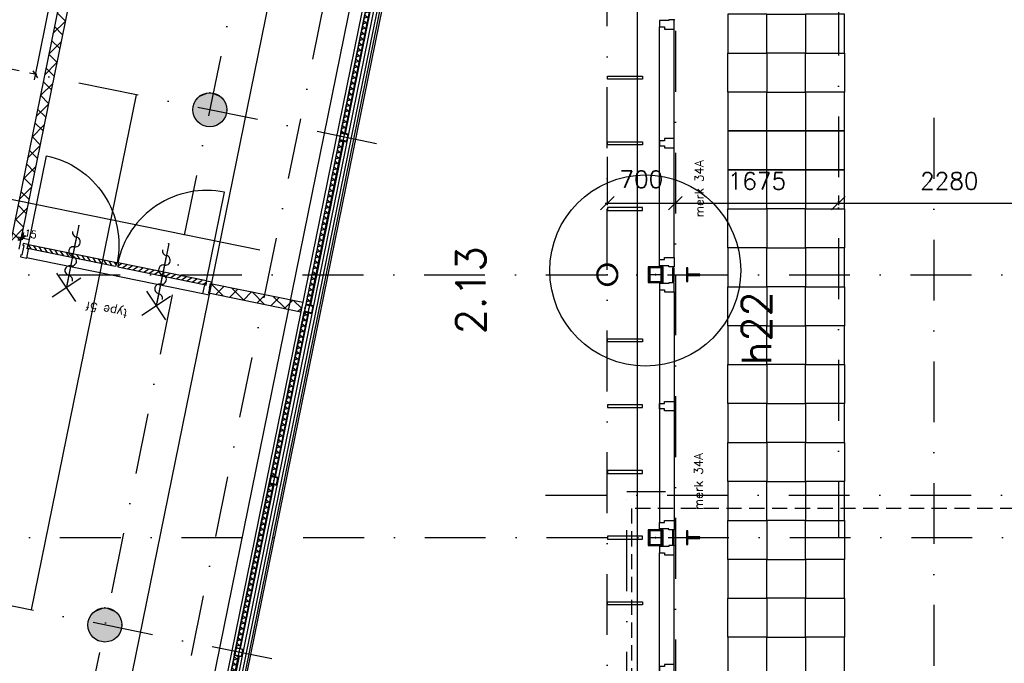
# Model space of a CAD drawing. Extents: x -33346 to 151546, y -8083 to 129543.
# Tile 42 of 68: x 30288 to 40408, y 54756 to 61366. Entities that reach past the tile are written whole.
import ezdxf

# ---------------------------------------------------------------- set-up
doc = ezdxf.new("R2010")
doc.units = 0
doc.header["$LTSCALE"] = 50
doc.header["$MEASUREMENT"] = 0
doc.header["$PDSIZE"] = -1
for name, pattern in [('DASHDOT', [25, 12.5, -6.25, 0, -6.25]), ('HIDDEN2', [0.1875, 0.125, -0.0625]), ('XREF2$0$DASHDOT', [25, 12.5, -6.25, 0, -6.25]), ('XREF2$0$DD1', [2.66667, 1.66667, -0.5, 0, -0.5]), ('XREF2$0$HIDDEN', [9.375, 6.25, -3.125])]:
    doc.linetypes.add(name, pattern=pattern)
doc.layers.get('0').update_dxf_attribs({"linetype": 'CONTINUOUS'})
doc.layers.get('DEFPOINTS').update_dxf_attribs({"linetype": 'CONTINUOUS'})
for name, color, linetype in [('_BRANDCOMPART', 6, 'DASHDOT'), ('_DETAILNUMMERS', 4, 'CONTINUOUS'), ('_DETAILNUMMERSTEKST', 4, 'CONTINUOUS'), ('A--01A1_ACEER', 1, 'CONTINUOUS'), ('A--A21--_F-23-', 9, 'CONTINUOUS'), ('A--A22--_F123-', 9, 'CONTINUOUS'), ('A--A28--_F-2--', 7, 'CONTINUOUS'), ('A--A28--_F12--', 7, 'CONTINUOUS'), ('A--A32--_F-2--', 9, 'CONTINUOUS'), ('A--L13A4C_VLOEREN', 4, 'HIDDEN2'), ('A--L21--', 3, 'CONTINUOUS'), ('A--L21--_F-2--', 7, 'CONTINUOUS'), ('A--L21--LICHTE_BINNEN', 2, 'CONTINUOUS'), ('A--L21A1_BUITENWAND', 1, 'CONTINUOUS'), ('A--L21A2_BUITENWAND', 2, 'CONTINUOUS'), ('A--L21D2_BUITENWANDEN', 2, 'CONTINUOUS'), ('A--L22--_F-2--', 7, 'CONTINUOUS'), ('A--L22A1_BINNENWAND', 1, 'CONTINUOUS'), ('A--L22A2_BINNENWAND', 2, 'CONTINUOUS'), ('A--L22AC1_BINNENWAND', 1, 'HIDDEN2'), ('A--L28--', 7, 'CONTINUOUS'), ('A--L28--_F-2--', 7, 'CONTINUOUS'), ('A--L28--_F12--', 7, 'CONTINUOUS'), ('A--L28D4_KONSTRUKTIES', 4, 'CONTINUOUS'), ('A--L32--', 7, 'CONTINUOUS'), ('A--L32--_F-23-', 2, 'CONTINUOUS'), ('A--L32--_F123-', 1, 'CONTINUOUS'), ('A--L65--', 7, 'CONTINUOUS'), ('A--L65--_F-23-', 7, 'CONTINUOUS'), ('A--L65--_F123-', 7, 'CONTINUOUS'), ('A--M1$A-_F123-', 1, 'CONTINUOUS'), ('A--T$1A-_F123-_RNR', 4, 'CONTINUOUS'), ('A--T01A-70_TEKST', 5, 'CONTINUOUS'), ('TEKST_KOZIJNMERK', 2, 'CONTINUOUS'), ('TEKSTKOZIJNMERK', 2, 'CONTINUOUS'), ('X--LR---_CP', 7, 'CONTINUOUS'), ('XREF2$0$A--L$7A-_STRAMIEN', 1, 'XREF2$0$DASHDOT'), ('XREF2$0$A--L$7AC3-_STRAMIE', 3, 'XREF2$0$DASHDOT'), ('XREF2$0$A--M$1A-_F123-', 1, 'CONTINUOUS'), ('XREF2$0$A--T$7A8-_STRAMIEN', 8, 'XREF2$0$DASHDOT'), ('XREF2$0$STRAMIEN', 1, 'XREF2$0$DD1')]:
    doc.layers.add(name, color=color, linetype=linetype)
doc.styles.add('ALFA-0_25', font='ROMANS')
doc.styles.add('B-01', font='SIMPLEX.SHX', dxfattribs={"width": 0.8, "height": 4.5})
doc.styles.add('XREF2$0$HIEMSTRA', font='romans.shx')
doc.linetypes.add('BATTING', pattern='A,0.0001,-0.1,[134,ltypeshp.shx,S=0.1,R=0,X=-0.1,Y=0],-0.2,[134,ltypeshp.shx,S=0.1,R=180,X=0.1,Y=0],-0.1', length=0.4001)
doc.dimstyles.new('STANDARD$0', dxfattribs={"dimscale": 50, "dimtxt": 2.5, "dimasz": 2, "dimexe": 2, "dimexo": 0, "dimgap": 2, "dimtad": 1, "dimdec": 0, "dimzin": 0, "dimtxsty": 'ALFA-0_25', "dimblk1": 'OBLIQUE', "dimblk2": 'OBLIQUE', "dimsah": 1, "dimcen": -3, "dimdle": 2, "dimclrd": 1, "dimclre": 1, "dimclrt": 2, "dimazin": 3, "dimtfac": 0.666667, "dimtofl": 0, "dimtmove": 0, "dimatfit": 3, "dimtvp": 0.833333, "dimtolj": 1, "dimtzin": 0})
doc.dimstyles.new('XREF2$0$STANDARD', dxfattribs={"dimscale": 70, "dimtxt": 2.5, "dimasz": 2, "dimexe": 0.3, "dimexo": 0.3, "dimgap": 2, "dimtad": 1, "dimdec": 0, "dimzin": 0, "dimtxsty": 'XREF2$0$HIEMSTRA', "dimblk1": 'XREF2$0$_OBLIQUE', "dimblk2": 'XREF2$0$_OBLIQUE', "dimsah": 1, "dimcen": -0.09, "dimdle": 0.3, "dimclrd": 1, "dimclre": 1, "dimclrt": 4, "dimazin": 3, "dimtfac": 1, "dimtdec": 4, "dimtix": 1, "dimtofl": 0, "dimtmove": 0, "dimatfit": 3, "dimtvp": 625, "dimtolj": 1, "dimtzin": 0})

# ---------------------------------------------------------------- blocks, each defined once
blk = doc.blocks.new('*U832')
at = {"layer": 'A--A22--_F123-', "linetype": 'CONTINUOUS'}
h = blk.add_hatch(dxfattribs=at)
h.set_pattern_fill('ALFAKRS', color=256, scale=120, style=0)
h.set_pattern_definition([(45, (-30930.61, -62449.03), (-84.85281, 84.85281), []), (135, (-30930.61, -62449.03), (-84.85281, -84.85281), [])])
h.paths.add_polyline_path([(0, 0), (49, -10), (-650, -3440), (-699, -3430), (-738, -3371), (-49, 10)])
at = {"layer": 'A--L22--_F-2--', "color": 2, "linetype": 'CONTINUOUS'}
for points in [[(0, 0), (-49, 10), (-738, -3371), (-738, -3371)], [(0, 0), (49, -10), (-650, -3440), (-650, -3440)]]:
    blk.add_lwpolyline(points, dxfattribs=at)
blk = doc.blocks.new('*U792')
at = {"layer": 'A--A22--_F123-', "linetype": 'CONTINUOUS'}
h = blk.add_hatch(dxfattribs=at)
h.set_pattern_fill('ALFAKRS', color=256, scale=120, style=0)
h.set_pattern_definition([(45, (-32238.47, -58608.55), (-84.85281, 84.85281), []), (135, (-32238.47, -58608.55), (-84.85281, -84.85281), [])])
h.paths.add_polyline_path([(0, 0), (10, 49), (958, -144), (948, -193), (938, -242), (-10, -49)])
at = {"layer": 'A--L22--_F-2--', "color": 2, "linetype": 'CONTINUOUS'}
for points in [[(0, 0), (-10, -49), (938, -242), (948, -193)], [(0, 0), (10, 49), (958, -144), (948, -193)]]:
    blk.add_lwpolyline(points, dxfattribs=at)
blk = doc.blocks.new('XREF2$0$_OBLIQUE')
at = {"color": 0, "linetype": 'BYBLOCK'}
blk.add_line((-0.5, -0.5), (0.5, 0.5), dxfattribs=at)
blk = doc.blocks.new('*D1076')
at = {"layer": 'DEFPOINTS', "color": 0, "linetype": 'CONTINUOUS'}
for p in [(-39290, 27733), (-38590, 27733), (-38590, 27235)]:
    blk.add_point(p, dxfattribs=at)
at = {"layer": 'XREF2$0$A--M$1A-_F123-', "color": 1, "linetype": 'CONTINUOUS'}
for p, q in [((-39290, 27712), (-39290, 27214)), ((-38590, 27712), (-38590, 27214)), ((-39311, 27235), (-38569, 27235))]:
    blk.add_line(p, q, dxfattribs=at)
at = {"layer": 'XREF2$0$A--M$1A-_F123-', "color": 1, "linetype": 'CONTINUOUS', "xscale": 140, "yscale": 140, "zscale": 140, "rotation": 180}
blk.add_blockref('XREF2$0$_OBLIQUE', (-39290, 27235), dxfattribs=at)
at = {"layer": 'XREF2$0$A--M$1A-_F123-', "color": 1, "linetype": 'CONTINUOUS', "xscale": 140, "yscale": 140, "zscale": 140}
blk.add_blockref('XREF2$0$_OBLIQUE', (-38590, 27235), dxfattribs=at)
at = {"layer": 'XREF2$0$A--M$1A-_F123-', "color": 4, "linetype": 'CONTINUOUS', "insert": (-38940, 27480), "char_height": 175, "attachment_point": 5, "style": 'XREF2$0$HIEMSTRA'}
blk.add_mtext('\\A1;700', dxfattribs=at)
blk = doc.blocks.new('*D1077')
at = {"color": 1, "linetype": 'BYBLOCK'}
for p, q in [((-36936, 27235), (-34614, 27235)), ((-36915, 27235), (-36915, 27256)), ((-34635, 27235), (-34635, 27256))]:
    blk.add_line(p, q, dxfattribs=at)
at = {"layer": 'DEFPOINTS', "color": 0, "linetype": 'BYBLOCK'}
for p in [(-34635, 27235), (-36915, 27214), (-34635, 27214)]:
    blk.add_point(p, dxfattribs=at)
at = {"color": 1, "linetype": 'BYBLOCK', "xscale": 140, "yscale": 140, "zscale": 140, "rotation": 180}
blk.add_blockref('XREF2$0$_OBLIQUE', (-36915, 27235), dxfattribs=at)
at = {"color": 1, "linetype": 'BYBLOCK', "xscale": 140, "yscale": 140, "zscale": 140}
blk.add_blockref('XREF2$0$_OBLIQUE', (-34635, 27235), dxfattribs=at)
at = {"color": 4, "linetype": 'BYBLOCK', "insert": (-35775, 27463), "char_height": 175, "attachment_point": 5, "style": 'XREF2$0$HIEMSTRA'}
blk.add_mtext('\\A1;2280', dxfattribs=at)
blk = doc.blocks.new('*D1080')
at = {"color": 1, "linetype": 'BYBLOCK'}
for p, q in [((-38611, 27235), (-36894, 27235)), ((-38590, 27315), (-38590, 27214)), ((-36915, 27315), (-36915, 27214))]:
    blk.add_line(p, q, dxfattribs=at)
at = {"layer": 'DEFPOINTS', "color": 0, "linetype": 'BYBLOCK'}
for p in [(-38590, 27336), (-36915, 27336), (-36915, 27235)]:
    blk.add_point(p, dxfattribs=at)
at = {"color": 1, "linetype": 'BYBLOCK', "xscale": 140, "yscale": 140, "zscale": 140, "rotation": 180}
blk.add_blockref('XREF2$0$_OBLIQUE', (-38590, 27235), dxfattribs=at)
at = {"color": 1, "linetype": 'BYBLOCK', "xscale": 140, "yscale": 140, "zscale": 140}
blk.add_blockref('XREF2$0$_OBLIQUE', (-36915, 27235), dxfattribs=at)
at = {"color": 4, "linetype": 'BYBLOCK', "insert": (-37752, 27463), "char_height": 175, "attachment_point": 5, "style": 'XREF2$0$HIEMSTRA'}
blk.add_mtext('\\A1;1675', dxfattribs=at)
blk = doc.blocks.new('Q020657-')
at = {"layer": 'A--A28--_F-2--', "color": 3, "linetype": 'CONTINUOUS'}
for points in [[(-69, 69), (-77, 77), (-37, 90), (-42, 101)], [(-37, 90), (-42, 101), (0, 97), (0, 110)], [(0, 97), (0, 110), (37, 90), (42, 101)], [(37, 90), (42, 101), (69, 69), (77, 77)], [(-97, 0), (-110, 0), (-90, 37), (-101, 42)], [(-90, -37), (-101, -42), (-97, 0), (-110, 0)], [(-90, 37), (-101, 42), (-69, 69), (-77, 77)], [(69, 69), (77, 77), (90, 37), (101, 42)], [(90, 37), (101, 42), (97, 0), (110, 0)], [(97, 0), (110, 0), (90, -37), (101, -42)], [(-69, -69), (-77, -77), (-90, -37), (-101, -42)], [(-37, -90), (-42, -101), (-69, -69), (-77, -77)], [(0, -97), (0, -110), (-37, -90), (-42, -101)], [(37, -90), (42, -101), (0, -97), (0, -110)], [(69, -69), (77, -77), (37, -90), (42, -101)], [(90, -37), (101, -42), (69, -69), (77, -77)]]:
    blk.add_solid(points, dxfattribs=at)
at = {"layer": 'A--L28--_F-2--', "color": 3, "linetype": 'CONTINUOUS'}
blk.add_lwpolyline([(0, 110, 1), (0, -110, 1), (0, 110), (0, 97, -1), (0, -97, -1), (0, 97)], format="xyb", close=True, dxfattribs=at)
at = {"layer": 'X--LR---_CP', "color": 4, "linetype": 'CONTINUOUS'}
blk.add_point((0, 0), dxfattribs=at)
blk = doc.blocks.new('Q020490-')
at = {"layer": 'A--A28--_F-2--', "color": 3, "linetype": 'CONTINUOUS'}
for points in [[(-2.75, 58), (-70, 66.5), (70, 66.5)], [(-2.75, 58), (-70, 58), (-70, 66.5)], [(-2.75, 58), (70, 66.5), (70, 58)], [(2.75, -58), (-2.75, -58), (-2.75, 58)], [(-2.75, 58), (2.75, 58), (2.75, -58)], [(-2.75, 58), (70, 58), (2.75, 58)], [(70, -66.5), (-70, -58), (-2.75, -58)], [(70, -66.5), (-70, -66.5), (-70, -58)], [(2.75, -58), (70, -66.5), (-2.75, -58)], [(2.75, -58), (70, -58), (70, -66.5)]]:
    blk.add_solid(points, dxfattribs=at)
at = {"layer": 'A--L28--_F-2--', "color": 3, "linetype": 'CONTINUOUS'}
blk.add_lwpolyline([(70, -66.5), (-70, -66.5), (-70, -58), (-2.75, -58), (-2.75, 58), (-70, 58), (-70, 66.5), (70, 66.5), (70, 58), (2.75, 58), (2.75, -58), (70, -58)], close=True, dxfattribs=at)
at = {"layer": 'X--LR---_CP', "color": 2, "linetype": 'CONTINUOUS'}
for p in [(-2.75, 0), (0, 0), (2.75, 0)]:
    blk.add_point(p, dxfattribs=at)
blk = doc.blocks.new('Q020478-')
at = {"layer": 'A--A28--_F12--', "color": 8}
for points in [[(0, 175), (-162, -67), (-175, 0)], [(0, 175), (-175, 0), (-162, 67)], [(0, 175), (-124, -124), (-162, -67)], [(0, 175), (-162, 67), (-124, 124)], [(0, 175), (-67, -162), (-124, -124)], [(0, 175), (-124, 124), (-67, 162)], [(0, 175), (0, -175), (-67, -162)], [(0, 175), (67, 162), (124, 124)], [(0, 175), (124, 124), (162, 67)], [(0, 175), (162, 67), (175, 0)], [(0, 175), (175, 0), (162, -67)], [(0, 175), (162, -67), (124, -124)], [(0, 175), (124, -124), (67, -162)], [(0, 175), (67, -162), (0, -175)]]:
    blk.add_solid(points, dxfattribs=at)
at = {"layer": 'A--L28--_F12--', "color": 3, "linetype": 'CONTINUOUS'}
blk.add_lwpolyline([(0, 175, -1), (0, -175, -1), (0, 175)], format="xyb", close=True, dxfattribs=at)
at = {"layer": 'X--LR---_CP'}
for p in [(0, 175), (175, 0), (175, 0)]:
    blk.add_point(p, dxfattribs=at)
blk = doc.blocks.new('KOZ34A')
at = {"layer": 'A--01A1_ACEER'}
for p, q in [((-150, -2463), (-150, -74)), ((0, -2442), (0, -95))]:
    blk.add_line(p, q, dxfattribs=at)
at = {"layer": 'A--L22A2_BINNENWAND'}
for points in [[(-150, -9), (-150, -74), (-99, -74), (-99, -95), (0, -95), (0, -22), (0, 0), (-15, 0), (-54, 0), (-54, -9)], [(-150, -1242), (-150, -1295), (-99, -1295), (-99, -1316), (0, -1316), (0, -1243), (0, -1221), (-15, -1221), (-99, -1221), (-99, -1242)], [(-150, -2528), (-150, -2463), (-99, -2463), (-99, -2442), (0, -2442), (0, -2515), (0, -2537), (-15, -2537), (-54, -2537), (-54, -2528)]]:
    blk.add_lwpolyline(points, close=True, dxfattribs=at)
at = {"layer": 'X--LR---_CP', "linetype": 'CONTINUOUS'}
blk.add_point((0, 0), dxfattribs=at)
blk = doc.blocks.new('Q0340081')
at = {"layer": 'A--A32--_F-2--'}
h = blk.add_hatch(dxfattribs=at)
h.set_pattern_fill('ALFALINE', color=9, scale=40, style=0, pattern_type=2)
h.set_pattern_definition([(45, (0, 0), (-28.2843, 28.2843), [])])
h.paths.add_polyline_path([(2, -2), (2, -42), (928, -42), (925, -2)])
at = {"layer": 'A--L32--_F-23-', "color": 2, "linetype": 'CONTINUOUS'}
blk.add_lwpolyline([(2, -2), (2, -42), (928, -42), (925, -2), (2, -2)], close=True, dxfattribs=at)
at = {"layer": 'A--L32--_F123-', "color": 1}
blk.add_lwpolyline([(2, -42), (2, -972, 0.414214), (932, -42)], format="xyb", dxfattribs=at)
blk = doc.blocks.new('DR_2X930TYPE5')
at = {"layer": 'A--L32--_F-23-'}
for points in [[(-1981, -18), (-1981, 0), (-1914, 0), (-1914, -94), (-1929, -94), (-1929, -139), (-1981, -139), (-1981, -121), (-1969, -121), (-1969, -18), (-1981, -18)], [(0, -18), (0, 0), (-67, 0), (-67, -94), (-52, -94), (-52, -139), (0, -139), (0, -121), (-12, -121), (-12, -18), (0, -18)]]:
    blk.add_lwpolyline(points, close=True, dxfattribs=at)
at = {"layer": 'A--L32--_F123-', "color": 1}
blk.add_line((-1914, 0), (-63, 0), dxfattribs=at)
at = {"layer": 'A--L32--', "linetype": 'CONTINUOUS'}
blk.add_blockref('Q0340081', (-1927, -96), dxfattribs=at)
at = {"layer": 'A--L32--', "linetype": 'CONTINUOUS', "xscale": -1}
blk.add_blockref('Q0340081', (-54, -96), dxfattribs=at)
blk = doc.blocks.new('Q020609-')
at = {"layer": 'A--A28--_F-2--', "color": 3, "linetype": 'CONTINUOUS'}
for points in [[(-35, 35), (-40, -40), (-40, 40)], [(-35, 35), (-40, 40), (40, 40)], [(-35, 35), (-35, -35), (-40, -40)], [(40, 40), (35, 35), (-35, 35)], [(40, 40), (40, -40), (35, 35)], [(40, -40), (35, -35), (35, 35)], [(40, -40), (-40, -40), (-35, -35)], [(40, -40), (-35, -35), (35, -35)]]:
    blk.add_solid(points, dxfattribs=at)
at = {"layer": 'A--L28--_F-2--', "color": 3, "linetype": 'CONTINUOUS'}
blk.add_lwpolyline([(-40, -40), (-35, -35), (-35, 35), (35, 35), (35, -35), (-35, -35), (-40, -40), (40, -40), (40, 40), (-40, 40)], close=True, dxfattribs=at)
at = {"layer": 'X--LR---_CP', "color": 4, "linetype": 'CONTINUOUS'}
for p in [(-40, 0), (0, 0), (40, 0)]:
    blk.add_point(p, dxfattribs=at)
blk = doc.blocks.new('*U553')
at = {"layer": 'A--A21--_F-23-', "linetype": 'CONTINUOUS'}
h = blk.add_hatch(dxfattribs=at)
h.set_pattern_fill('ALFAISO', color=256, scale=50, angle=78.4863, style=0)
h.set_pattern_definition([(138.4863, (24.497, -4.99), (-33.14, -37.4399), []), (198.4863, (24.497, -4.99), (15.8539, -47.42), [])])
h.paths.add_polyline_path([(0, 0), (-24, 5), (319, 1690), (343, 1686), (368, 1681), (24, -5)])
at = {"layer": 'A--L21--_F-2--', "color": 2, "linetype": 'CONTINUOUS'}
for points in [[(0, 0), (-24, 5), (319, 1690), (343, 1686)], [(0, 0), (24, -5), (368, 1681), (343, 1686)]]:
    blk.add_lwpolyline(points, dxfattribs=at)
blk = doc.blocks.new('*U550')
at = {"layer": 'A--A21--_F-23-', "linetype": 'CONTINUOUS'}
h = blk.add_hatch(dxfattribs=at)
h.set_pattern_fill('ALFAISO', color=256, scale=50, angle=258.4863, style=0)
h.set_pattern_definition([(318.4863, (-24.497, 4.99), (33.14, 37.4399), []), (18.4863, (-24.497, 4.99), (-15.8539, 47.42), [])])
h.paths.add_polyline_path([(0, 0), (24, -5), (-319, -1690), (-343, -1686), (-368, -1681), (-24, 5)])
at = {"layer": 'A--L21--_F-2--', "color": 2, "linetype": 'CONTINUOUS'}
for points in [[(0, 0), (-24, 5), (-368, -1681), (-343, -1686)], [(0, 0), (24, -5), (-319, -1690), (-343, -1686)]]:
    blk.add_lwpolyline(points, dxfattribs=at)
blk = doc.blocks.new('*U549')
at = {"layer": 'A--A21--_F-23-', "linetype": 'CONTINUOUS'}
h = blk.add_hatch(dxfattribs=at)
h.set_pattern_fill('ALFAISO', color=256, scale=50, angle=78.4867, style=0)
h.set_pattern_definition([(138.4867, (24.497, -4.99), (-33.1397, -37.44), []), (198.4867, (24.497, -4.99), (15.8542, -47.4199), [])])
h.paths.add_polyline_path([(0, 0), (-24, 5), (319, 1690), (343, 1686), (368, 1681), (24, -5)])
at = {"layer": 'A--L21--_F-2--', "color": 2, "linetype": 'CONTINUOUS'}
for points in [[(0, 0), (-24, 5), (319, 1690), (343, 1686)], [(0, 0), (24, -5), (368, 1681), (343, 1686)]]:
    blk.add_lwpolyline(points, dxfattribs=at)
blk = doc.blocks.new('*U548')
at = {"layer": 'A--A21--_F-23-', "linetype": 'CONTINUOUS'}
h = blk.add_hatch(dxfattribs=at)
h.set_pattern_fill('ALFAISO', color=256, scale=50, angle=258.4863, style=0)
h.set_pattern_definition([(318.4863, (-24.497, 4.99), (33.14, 37.4399), []), (18.4863, (-24.497, 4.99), (-15.8539, 47.42), [])])
h.paths.add_polyline_path([(0, 0), (24, -5), (-319, -1690), (-343, -1686), (-368, -1681), (-24, 5)])
at = {"layer": 'A--L21--_F-2--', "color": 2, "linetype": 'CONTINUOUS'}
for points in [[(0, 0), (-24, 5), (-368, -1681), (-343, -1686)], [(0, 0), (24, -5), (-319, -1690), (-343, -1686)]]:
    blk.add_lwpolyline(points, dxfattribs=at)
blk = doc.blocks.new('*U547')
at = {"layer": 'A--A21--_F-23-', "linetype": 'CONTINUOUS'}
h = blk.add_hatch(dxfattribs=at)
h.set_pattern_fill('ALFAISO', color=256, scale=50, angle=78.4863, style=0)
h.set_pattern_definition([(138.4863, (24.497, -4.99), (-33.14, -37.4399), []), (198.4863, (24.497, -4.99), (15.8539, -47.42), [])])
h.paths.add_polyline_path([(0, 0), (-24, 5), (319, 1690), (343, 1686), (368, 1681), (24, -5)])
at = {"layer": 'A--L21--_F-2--', "color": 2, "linetype": 'CONTINUOUS'}
for points in [[(0, 0), (-24, 5), (319, 1690), (343, 1686)], [(0, 0), (24, -5), (368, 1681), (343, 1686)]]:
    blk.add_lwpolyline(points, dxfattribs=at)
blk = doc.blocks.new('S060204-')
at = {"layer": 'A--L65--_F-23-', "color": 255}
blk.add_circle((0, 0), 0.0123, dxfattribs=at)
at = {"layer": 'A--L65--_F123-', "color": 1, "linetype": 'CONTINUOUS'}
for points in [[(-1.25, 6.25), (1.25, 3.75)], [(1.25, 6.25), (-1.25, 3.75)], [(0, 0), (0, 5)]]:
    blk.add_lwpolyline(points, dxfattribs=at)
blk = doc.blocks.new('S060205B')
at = {"layer": 'A--L65--_F-23-', "color": 255}
blk.add_circle((0, 0), 0.0123, dxfattribs=at)
at = {"layer": 'A--L65--_F123-', "color": 1, "linetype": 'CONTINUOUS'}
blk.add_lwpolyline([(0, 0), (0, 6.25)], dxfattribs=at)
for points in [[(-0.5, 5.75, 0.41), (0, 5.25)], [(0, 4.25, 1), (0, 5.25)], [(0, 4.25, 1), (0, 3.25)], [(0, 2.25, 1), (0, 3.25)], [(0, 2.25, 1), (0, 1.25)], [(0.5, 0.75, 0.41), (0, 1.25)]]:
    blk.add_lwpolyline(points, format="xyb", dxfattribs=at)
at = {"layer": 'A--L65--', "xscale": -1}
blk.add_blockref('S060204-', (0, 1.5), dxfattribs=at)
blk.add_blockref('S060204-', (0, 1.5), dxfattribs=at)
blk = doc.blocks.new('_OBLIQUE')
at = {"color": 0, "linetype": 'BYBLOCK'}
blk.add_line((-0.5, -0.5), (0.5, 0.5), dxfattribs=at)
blk = doc.blocks.new('*D435')
at = {"color": 1, "linetype": 'BYBLOCK'}
for p, q in [((30798, 62525), (30436, 60748)), ((30801, 62463), (30727, 62478)), ((30464, 60803), (30389, 60818))]:
    blk.add_line(p, q, dxfattribs=at)
at = {"layer": 'DEFPOINTS', "color": 0, "linetype": 'BYBLOCK'}
for p in [(30801, 62463), (30448, 60806), (30464, 60803)]:
    blk.add_point(p, dxfattribs=at)
at = {"color": 1, "linetype": 'BYBLOCK', "xscale": 60, "yscale": 60, "zscale": 60}
for p, rotation in [((30786, 62466), 78.49241989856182), ((30448, 60806), 258.4924198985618)]:
    blk.add_blockref('_OBLIQUE', p, dxfattribs=dict(at, rotation=rotation))
at = {"color": 2, "linetype": 'BYBLOCK', "insert": (30513, 61631), "char_height": 75, "attachment_point": 5, "rotation": 78.4924, "style": 'ALFA-0_25'}
blk.add_mtext('\\A1;1694', dxfattribs=at)
blk = doc.blocks.new('*D436')
at = {"color": 1, "linetype": 'BYBLOCK'}
for p, q in [((30305, 59125), (30246, 59137)), ((30301, 59109), (30316, 59184)), ((30319, 59123), (30305, 59125)), ((30316, 59106), (30331, 59181)), ((30319, 59123), (30378, 59111))]:
    blk.add_line(p, q, dxfattribs=at)
at = {"layer": 'DEFPOINTS', "color": 0, "linetype": 'BYBLOCK'}
for p in [(30301, 59109), (30305, 59125), (30316, 59106)]:
    blk.add_point(p, dxfattribs=at)
at = {"color": 1, "linetype": 'BYBLOCK', "xscale": 60, "yscale": 60, "zscale": 60}
for p, rotation in [((30305, 59125), 349.0051991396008), ((30319, 59123), 169.0051991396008)]:
    blk.add_blockref('_OBLIQUE', p, dxfattribs=dict(at, rotation=rotation))
at = {"color": 2, "linetype": 'BYBLOCK', "insert": (30400, 59166), "char_height": 75, "attachment_point": 5, "rotation": 349.0052, "style": 'ALFA-0_25'}
blk.add_mtext('\\A1;15', dxfattribs=at)
blk = doc.blocks.new('XREF2')
at = {"layer": 'XREF2$0$A--L$7A-_STRAMIEN'}
for p, q in [((-35527.847, 66718.097), (-57057.909, -38976.081)), ((-39289.938, 9050), (-39289.938, 63702.184)), ((-36914.938, 63128.251), (-36914.938, 23800)), ((-41660.445, 27844.858), (-57941.382, 31161.309)), ((-66174.285, 26500), (-20830.441, 26500)), ((-42738.298, 22553.522), (-59019.235, 25869.973)), ((-39925.329, 24235), (-20830.441, 24235))]:
    blk.add_line(p, q, dxfattribs=at)
at = {"layer": 'XREF2$0$A--L$7AC3-_STRAMIE'}
blk.add_line((-38589.938, 89008.057), (-38589.938, -5393.534), dxfattribs=at)
at = {"layer": 'XREF2$0$A--T$7A8-_STRAMIEN', "color": 8}
for p, q in [((-35934.938, 28110.192), (-35934.938, -7328.621)), ((-66167.142, 23800), (-20586.185, 23800))]:
    blk.add_line(p, q, dxfattribs=at)
at = {"layer": 'XREF2$0$STRAMIEN', "color": 8, "linetype": 'XREF2$0$HIDDEN', "ltscale": 0.5}
blk.add_lwpolyline([(-19628.191, 24100), (-39039.938, 24100), (-39039.938, 13250), (-50246.691, 13250), (-59989.832, 15234.692)], dxfattribs=at)
at = {"layer": 'XREF2$0$A--M$1A-_F123-', "linetype": 'CONTINUOUS'}
dim = blk.add_linear_dim(base=(-38589.938, 27235.418), p1=(-39289.938, 27733.278), p2=(-38589.938, 27733.278), dimstyle='XREF2$0$STANDARD', dxfattribs=at)
dim.commit()
dim.dimension.update_dxf_attribs({"geometry": '*D1076', "text_midpoint": (-38939.938, 27479.501), "dimtype": 128})
for base, p1, p2, picture, middle in [((-36914.938, 27235.418), (-38589.938, 27336.425), (-36914.938, 27336.425), '*D1080', (-37752.438, 27462.918)), ((-34635.07, 27235.418), (-36914.938, 27214.36), (-34635.07, 27214.351), '*D1077', (-35775.004, 27462.918))]:
    dim = blk.add_linear_dim(base=base, p1=p1, p2=p2, dimstyle='XREF2$0$STANDARD', dxfattribs=at)
    dim.commit()
    dim.dimension.update_dxf_attribs({"geometry": picture, "text_midpoint": middle})

msp = doc.modelspace()

# ---------------------------------------------------------------- linework, layer by layer
at = {"layer": '_BRANDCOMPART', "color": 4, "linetype": 'BATTING', "ltscale": 10}
msp.add_line((32754.9, 58999), (22094.6, 61170.5), dxfattribs=at)
at = {"layer": '_BRANDCOMPART'}
msp.add_lwpolyline([(33281, 37865.5), (33281, 39668.6), (32377.7, 39668.6), (32947.8, 45038.2), (32101.3, 49936.6), (31055, 49935.1), (34088, 64824.4)], dxfattribs=at)
at = {"layer": '_DETAILNUMMERS'}
msp.add_circle((36717.8, 58789.9), 981.4, dxfattribs=at)
at = {"layer": 'A--01A1_ACEER', "linetype": 'CONTINUOUS'}
msp.add_line((31484.2, 60595.3), (30406.3, 55304), dxfattribs=at)
at = {"layer": 'A--L13A4C_VLOEREN', "linetype": 'DASHDOT'}
msp.add_lwpolyline([(19859.1, 46685.8), (25695.9, 45496.9), (36527, 45496.9), (36527, 56518.9), (36927, 56518.9)], dxfattribs=at)
at = {"layer": 'A--L21--LICHTE_BINNEN'}
msp.add_lwpolyline([(30557.9, 50296.1), (33406.1, 64278)], dxfattribs=at)
at = {"layer": 'A--L21A1_BUITENWAND'}
msp.add_line((31386.8, 50206.9), (34301, 64513.1), dxfattribs=at)
for points in [[(34595, 64578.7), (31674.6, 50241.9)], [(34434.7, 64543.1), (31521.5, 50241.9)], [(34514.8, 64561), (31598.1, 50241.9)]]:
    msp.add_lwpolyline(points, dxfattribs=at)
at = {"layer": 'A--L21A2_BUITENWAND'}
for points in [[(34557.6, 64570.6), (31638.9, 50241.9)], [(34624.9, 64585.3), (31703.2, 50241.9)], [(34472, 64551.2), (31562.5, 50267.6)], [(34162.8, 62226.4), (31721.5, 50241.9)]]:
    msp.add_lwpolyline(points, dxfattribs=at)
at = {"layer": 'A--L21D2_BUITENWANDEN'}
for p, q in [((36635.5, 64597), (36635.5, 60313.2)), ((36635.5, 60313.2), (36635.5, 39956.9))]:
    msp.add_line(p, q, dxfattribs=at)
at = {"layer": 'A--L22A1_BINNENWAND'}
for points in [[(37566.1, 61423.5), (37566.1, 61023.5), (37966.1, 61023.5), (37966.1, 61423.5)], [(38366.1, 61423.5), (38366.1, 61023.5), (37966.1, 61023.5), (37966.1, 61423.5)], [(38366.1, 61423.5), (38366.1, 61023.5), (38766.1, 61023.5), (38766.1, 61423.5)], [(37566.1, 60623.5), (37566.1, 61023.5), (37966.1, 61023.5), (37966.1, 60623.5)], [(38366.1, 60623.5), (38366.1, 61023.5), (37966.1, 61023.5), (37966.1, 60623.5)], [(38366.1, 60623.5), (38366.1, 61023.5), (38766.1, 61023.5), (38766.1, 60623.5)], [(37566.1, 60623.5), (37566.1, 60223.5), (37966.1, 60223.5), (37966.1, 60623.5)], [(38366.1, 60623.5), (38366.1, 60223.5), (37966.1, 60223.5), (37966.1, 60623.5)], [(38366.1, 60623.5), (38366.1, 60223.5), (38766.1, 60223.5), (38766.1, 60623.5)], [(37566.1, 60223.5), (37566.1, 59823.5), (37966.1, 59823.5), (37966.1, 60223.5)], [(38366.1, 60223.5), (38366.1, 59823.5), (37966.1, 59823.5), (37966.1, 60223.5)], [(38366.1, 60223.5), (38366.1, 59823.5), (38766.1, 59823.5), (38766.1, 60223.5)], [(37566.1, 59823.5), (37566.1, 59423.5), (37966.1, 59423.5), (37966.1, 59823.5)], [(38366.1, 59823.5), (38366.1, 59423.5), (37966.1, 59423.5), (37966.1, 59823.5)], [(38366.1, 59823.5), (38366.1, 59423.5), (38766.1, 59423.5), (38766.1, 59823.5)], [(37566.1, 59023.5), (37566.1, 59423.5), (37966.1, 59423.5), (37966.1, 59023.5)], [(38366.1, 59023.5), (38366.1, 59423.5), (37966.1, 59423.5), (37966.1, 59023.5)], [(38366.1, 59023.5), (38366.1, 59423.5), (38766.1, 59423.5), (38766.1, 59023.5)], [(37566.1, 59023.5), (37566.1, 58623.5), (37966.1, 58623.5), (37966.1, 59023.5)], [(38366.1, 59023.5), (38366.1, 58623.5), (37966.1, 58623.5), (37966.1, 59023.5)], [(38366.1, 59023.5), (38366.1, 58623.5), (38766.1, 58623.5), (38766.1, 59023.5)], [(37566.1, 58223.5), (37566.1, 58623.5), (37966.1, 58623.5), (37966.1, 58223.5)], [(38366.1, 58223.5), (38366.1, 58623.5), (37966.1, 58623.5), (37966.1, 58223.5)], [(38366.1, 58223.5), (38366.1, 58623.5), (38766.1, 58623.5), (38766.1, 58223.5)], [(37566.1, 58223.5), (37566.1, 57823.5), (37966.1, 57823.5), (37966.1, 58223.5)], [(38366.1, 58223.5), (38366.1, 57823.5), (37966.1, 57823.5), (37966.1, 58223.5)], [(38366.1, 58223.5), (38366.1, 57823.5), (38766.1, 57823.5), (38766.1, 58223.5)], [(37566.1, 57423.5), (37566.1, 57823.5), (37966.1, 57823.5), (37966.1, 57423.5)], [(38366.1, 57423.5), (38366.1, 57823.5), (37966.1, 57823.5), (37966.1, 57423.5)], [(38366.1, 57423.5), (38366.1, 57823.5), (38766.1, 57823.5), (38766.1, 57423.5)], [(37566.1, 57423.5), (37566.1, 57023.5), (37966.1, 57023.5), (37966.1, 57423.5)], [(38366.1, 57423.5), (38366.1, 57023.5), (37966.1, 57023.5), (37966.1, 57423.5)], [(38366.1, 57423.5), (38366.1, 57023.5), (38766.1, 57023.5), (38766.1, 57423.5)], [(37566.1, 56623.5), (37566.1, 57023.5), (37966.1, 57023.5), (37966.1, 56623.5)], [(38366.1, 56623.5), (38366.1, 57023.5), (37966.1, 57023.5), (37966.1, 56623.5)], [(38366.1, 56623.5), (38366.1, 57023.5), (38766.1, 57023.5), (38766.1, 56623.5)], [(37566.1, 56623.5), (37566.1, 56223.5), (37966.1, 56223.5), (37966.1, 56623.5)], [(38366.1, 56623.5), (38366.1, 56223.5), (37966.1, 56223.5), (37966.1, 56623.5)], [(38366.1, 56623.5), (38366.1, 56223.5), (38766.1, 56223.5), (38766.1, 56623.5)], [(37566.1, 55823.5), (37566.1, 56223.5), (37966.1, 56223.5), (37966.1, 55823.5)], [(38366.1, 55823.5), (38366.1, 56223.5), (37966.1, 56223.5), (37966.1, 55823.5)], [(38366.1, 55823.5), (38366.1, 56223.5), (38766.1, 56223.5), (38766.1, 55823.5)], [(37566.1, 55823.5), (37566.1, 55423.5), (37966.1, 55423.5), (37966.1, 55823.5)], [(38366.1, 55823.5), (38366.1, 55423.5), (37966.1, 55423.5), (37966.1, 55823.5)], [(38366.1, 55823.5), (38366.1, 55423.5), (38766.1, 55423.5), (38766.1, 55823.5)], [(37566.1, 55023.5), (37566.1, 55423.5), (37966.1, 55423.5), (37966.1, 55023.5)], [(38366.1, 55023.5), (38366.1, 55423.5), (37966.1, 55423.5), (37966.1, 55023.5)], [(38366.1, 55023.5), (38366.1, 55423.5), (38766.1, 55423.5), (38766.1, 55023.5)], [(37566.1, 55023.5), (37566.1, 54623.5), (37966.1, 54623.5), (37966.1, 55023.5)], [(38366.1, 55023.5), (38366.1, 54623.5), (37966.1, 54623.5), (37966.1, 55023.5)], [(38366.1, 55023.5), (38366.1, 54623.5), (38766.1, 54623.5), (38766.1, 55023.5)]]:
    msp.add_lwpolyline(points, close=True, dxfattribs=at)
at = {"layer": 'A--L22A2_BINNENWAND'}
for points in [[(36690.5, 60786.9), (36690.5, 60756.9), (36330.5, 60756.9), (36330.5, 60786.9)], [(36690.5, 60111.9), (36690.5, 60081.9), (36330.5, 60081.9), (36330.5, 60111.9)], [(36690.5, 59406.9), (36690.5, 59436.9), (36330.5, 59436.9), (36330.5, 59406.9)], [(37000, 58675.4), (37000.2, 58818.4), (37012.2, 58818.4), (37012, 58675.4)], [(36690.5, 58086.9), (36690.5, 58056.9), (36330.5, 58056.9), (36330.5, 58086.9)], [(36690.5, 57381.9), (36690.5, 57411.9), (36330.5, 57411.9), (36330.5, 57381.9)], [(36690.5, 56706.9), (36690.5, 56736.9), (36330.5, 56736.9), (36330.5, 56706.9)], [(37000, 55975.4), (37000.2, 56118.4), (37012.2, 56118.4), (37012, 55975.4)], [(36690.5, 56031.9), (36690.5, 56061.9), (36330.5, 56061.9), (36330.5, 56031.9)], [(36690.5, 55386.9), (36690.5, 55356.9), (36330.5, 55356.9), (36330.5, 55386.9)]]:
    msp.add_lwpolyline(points, close=True, dxfattribs=at)
at = {"layer": 'A--L22AC1_BINNENWAND', "color": 2, "linetype": 'BYBLOCK'}
for points in [[(36747, 58666.9), (36900, 58666.9), (36900, 58826.9), (36747, 58826.9)], [(36757, 58676.9), (36890, 58676.9), (36890, 58816.9), (36757, 58816.9)], [(36747, 55966.8), (36900, 55966.8), (36900, 56126.8), (36747, 56126.8)], [(36757, 55976.8), (36890, 55976.8), (36890, 56116.8), (36757, 56116.8)]]:
    msp.add_lwpolyline(points, close=True, dxfattribs=at)
at = {"layer": 'A--L28D4_KONSTRUKTIES'}
for points in [[(37140, 58676.8), (37155, 58676.8), (37155, 58739.3), (37280, 58739.3), (37280, 58754.3), (37155, 58754.3), (37155, 58816.8), (37140, 58816.8)], [(37140, 55976.8), (37155, 55976.8), (37155, 56039.3), (37280, 56039.3), (37280, 56054.3), (37155, 56054.3), (37155, 56116.8), (37140, 56116.8)]]:
    msp.add_lwpolyline(points, close=True, dxfattribs=at)

# ---------------------------------------------------------------- block references
at = {"linetype": 'CONTINUOUS'}
for p in [(37015, 61365.4), (37015, 55965.4)]:
    msp.add_blockref('KOZ34A', p, dxfattribs=at)
at = {"linetype": 'CONTINUOUS', "xscale": -1, "rotation": 180}
msp.add_blockref('KOZ34A', (37015, 56128.3), dxfattribs=at)
at = {"layer": 'A--L21--', "linetype": 'CONTINUOUS'}
for name, p in [('*U832', (30930.6, 62449)), ('*U792', (32238.5, 58608.5))]:
    msp.add_blockref(name, p, dxfattribs=at)
at = {"layer": 'A--L21--', "color": 1}
for name, p in [('*U553', (33611.8, 60202.7)), ('*U550', (33595.9, 60124.4)), ('*U549', (32893.3, 56675.3)), ('*U547', (32534, 54911.4)), ('*U548', (32518, 54833.1))]:
    msp.add_blockref(name, p, dxfattribs=at)
at = {"layer": 'A--L28--', "linetype": 'CONTINUOUS'}
for name, p in [('Q020478-', (32241.8, 60441)), ('Q020657-', (36327, 58746.9)), ('Q020478-', (31163.9, 55149.7))]:
    msp.add_blockref(name, p, dxfattribs=at)
at = {"layer": 'A--L28--', "color": 1}
for p, rotation in [((33618.5, 60160.6), 348.4862903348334), ((33259.3, 58396.8), 348.4862903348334), ((32900, 56633), 348.4862903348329)]:
    msp.add_blockref('Q020609-', p, dxfattribs=dict(at, rotation=rotation))
at = {"layer": 'A--L28--', "color": 2, "linetype": 'CONTINUOUS', "rotation": 90}
for p in [(36823.5, 58746.9), (36823.5, 56046.8)]:
    msp.add_blockref('Q020490-', p, dxfattribs=at)
at = {"layer": 'A--L28--', "color": 1, "xscale": -1, "rotation": 168.4862903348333}
for p in [(32900, 56633), (32540.7, 54869.2), (32540.7, 54869.2)]:
    msp.add_blockref('Q020609-', p, dxfattribs=at)
at = {"layer": 'A--L32--_F-23-', "rotation": 168.49}
msp.add_blockref('DR_2X930TYPE5', (30294.9, 58931.9), dxfattribs=at)
at = {"layer": 'A--L65--', "xscale": 100, "yscale": 100, "zscale": 2, "rotation": 168.6561963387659}
for p in [(30895.6, 59254.8), (31819.6, 59066.7)]:
    msp.add_blockref('S060205B', p, dxfattribs=at)
at = {"layer": 'A--T01A-70_TEKST', "color": 4}
msp.add_blockref('XREF2', (75617.3, 32246.9), dxfattribs=at)

# ---------------------------------------------------------------- texts
at = {"layer": '_DETAILNUMMERSTEKST', "style": 'ALFA-0_25'}
msp.add_text('h22', height=300, rotation=90, dxfattribs=at).set_placement((38010, 57817.5))
at = {"layer": 'A--T$1A-_F123-_RNR', "style": 'ALFA-0_25'}
msp.add_text('2.13', height=300, rotation=90, dxfattribs=at).set_placement((35074.1, 58137.1))
at = {"layer": 'TEKST_KOZIJNMERK', "style": 'B-01'}
for p in [(37316.5, 59336), (37308.8, 56329.2)]:
    msp.add_text('merk 34A', height=90, rotation=90, dxfattribs=at).set_placement(p)
at = {"layer": 'TEKSTKOZIJNMERK', "style": 'B-01'}
msp.add_text('type 5f', height=90, rotation=168.49, dxfattribs=at).set_placement((31400.4, 58387))

# ---------------------------------------------------------------- dimensions: what is measured, and where the dimension line sits
at = {"layer": 'A--M1$A-_F123-'}
for base, p1, p2, angle, picture, middle in [((30448, 60806.4), (30801.5, 62463.3), (30463.5, 60803.2), 258.49242, '*D435', (30512.7, 61630.8)), ((30304.6, 59125.5), (30316.1, 59106.3), (30301.4, 59109.1), 169.0052, '*D436', (30399.8, 59166.2))]:
    dim = msp.add_linear_dim(base=base, p1=p1, p2=p2, angle=angle, dimstyle='STANDARD$0', override={"dimscale": 30, "dimblk1": 'OBLIQUE', "dimblk2": 'OBLIQUE'}, dxfattribs=at)
    dim.commit()
    dim.dimension.update_dxf_attribs({"geometry": picture, "text_midpoint": middle, "dimtype": 161})

doc.saveas('drawing.dxf')
